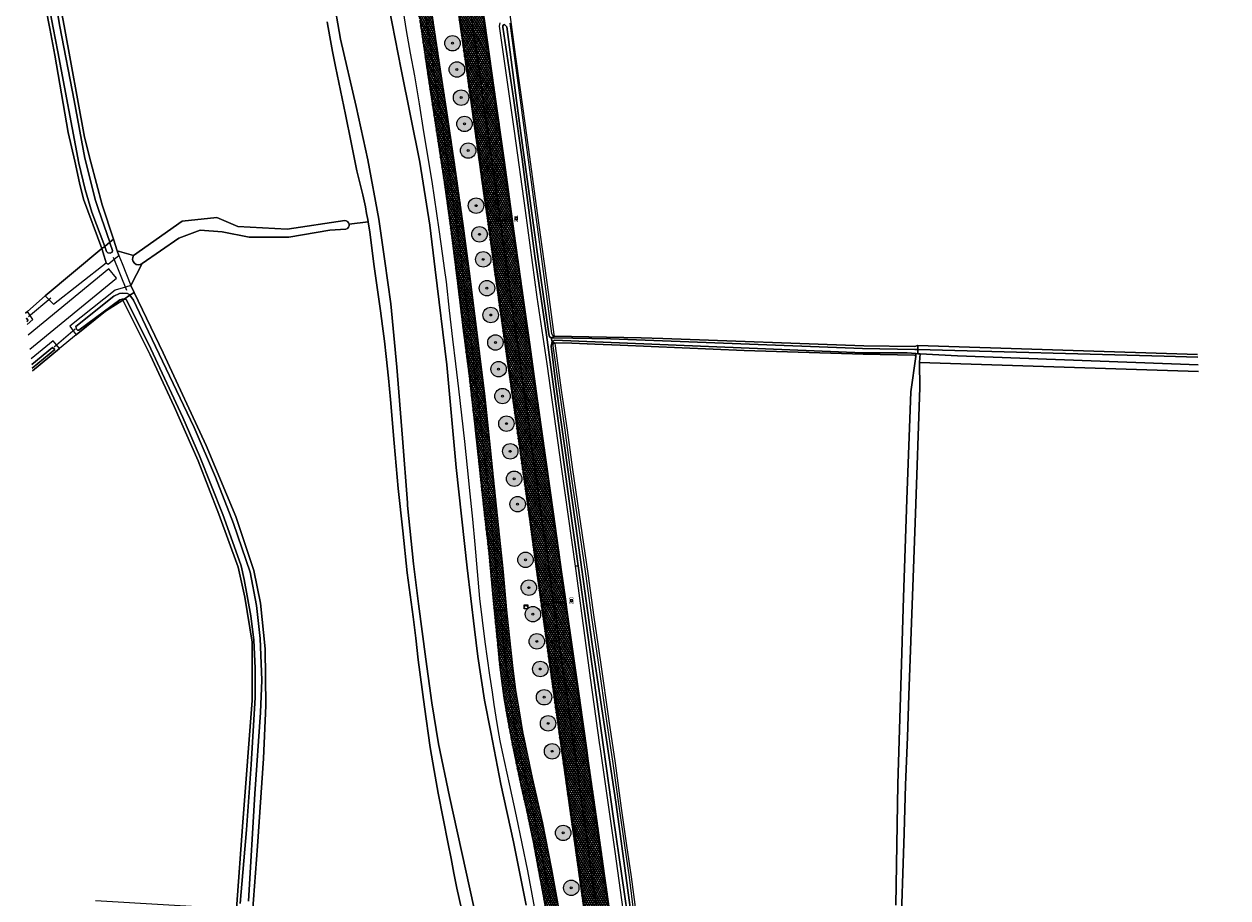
# Model space of a CAD drawing. Header units: metres. Extents: x 101608 to 104514, y 400798 to 405846.
# Tile 16 of 112: x 104140 to 104452, y 401882 to 402109. Entities that reach past the tile are written whole.
import ezdxf
from ezdxf.enums import TextEntityAlignment as Align

# ---------------------------------------------------------------- set-up
doc = ezdxf.new("R2010")
doc.units = ezdxf.units.M
for name, color, linetype, lineweight in [('B-WE-GR-BOOM-A', 63, 'Continuous', 25), ('B-WE-GR-BOOM-S', 90, 'Continuous', 25), ('B-WE-GR-BOUWLAND-GV', 80, 'Continuous', 13), ('B-WE-GR-GRAS-GV', 60, 'Continuous', 13), ('B-WE-IE-MEUBILAIR_WEGMEUBILAIR_PAAL-S', 7, 'Continuous', 25), ('B-WE-IE-TERREINAFSCHEIDING_KUNSTMATIG_HEKWERK_RASTER-G', 30, 'IE-TERREINAFSCHEIDING-KUNSTMATIG', 18), ('B-WE-KL-TELPUNT_TELKAST-S', 100, 'Continuous', 25), ('B-WE-KW-KUNSTWERK_DUIKER-G', 170, 'Continuous', 18), ('B-WE-OG-TOPOGRAFIE-T18', 7, 'Continuous', 18), ('B-WE-OG-WATER_GREPPEL-GV', 160, 'Continuous', 18), ('B-WE-OG-WATER_SLOOT-GV', 120, 'Continuous', 18), ('B-WE-VH-GESLOTENVERHARDING_ASFALT-A-500', 12, 'Continuous', 18), ('B-WE-VH-KANTVERHARDING-G', 60, 'Continuous', 18), ('B-WE-VH-VERHARDING_ASFALT-GV', 252, 'Continuous', 18), ('B-WE-VH-VERHARDING_GESLOTEN-GV', 252, 'Continuous', 18), ('B-WE-VW-MARKERING_PICTOGRAM-G', 7, 'Continuous', 18)]:
    doc.layers.add(name, color=color, linetype=linetype, lineweight=lineweight)
doc.layers.add('Label_Puntobject', color=255, linetype='Continuous')
doc.styles.add('NLCS-ISO', font='NLCS-ISO.ttf')
doc.styles.add('NLCS-ISO-ANNOTATIVE-T25', font='NLCS-ISO.ttf', dxfattribs={"height": 2.5})
doc.linetypes.add('IE-TERREINAFSCHEIDING-KUNSTMATIG', pattern='A,4,[82,NLCS.SHX,S=0.75,R=90,X=0,Y=0],4,-2', length=10)
pattern_1 = [(60, (0, 0), (-0.4330127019, 0.25), []), (120, (0, 0), (-0.4330127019, -0.25), [])]

# ---------------------------------------------------------------- blocks, each defined once
blk = doc.blocks.new('SKL-TELKAST-SO')
at = {"lineweight": 18}
for points in [[(-2, 2), (2, 2), (2, 1.68), (-2, 1.68)], [(-2, 1.52), (2, 1.52), (2, -2), (-2, -2)]]:
    blk.add_lwpolyline(points, close=True, dxfattribs=at)
at = {"lineweight": 18, "style": 'NLCS-ISO'}
blk.add_text('tel', height=1.8, dxfattribs=at).set_placement((0, 0), align=Align.MIDDLE_CENTER)
blk = doc.blocks.new('SIE-WEG_PAAL_HECTOMETERPAAL-SO')
at = {"color": 0, "linetype": 'ByBlock', "lineweight": -2}
blk.add_lwpolyline([(-1.44375, -0.94375), (1.44375, -0.94375), (1.44375, 0.94375), (-1.44375, 0.94375)], close=True, dxfattribs=at)
at = {"color": 0, "linetype": 'ByBlock', "lineweight": -2, "style": 'NLCS-ISO'}
blk.add_text('hm', height=1.5, dxfattribs=at).set_placement((0, 0), align=Align.MIDDLE_CENTER)
at = {"style": 'NLCS-ISO'}
blk.add_attdef('WAARDE', (2.13125, -1.69375), '', height=1.5, dxfattribs=at)
blk = doc.blocks.new('SGR-BOOM_01-SO')
at = {"layer": 'B-WE-GR-BOOM-A'}
h = blk.add_hatch(color=256, dxfattribs=at)
h.dxf.hatch_style = 1
edge = h.paths.add_edge_path()
edge.add_arc((0, 0), 2, 0, 360)
at = {"color": 0, "linetype": 'ByBlock', "lineweight": -2}
for radius in [2, 0.25]:
    blk.add_circle((0, 0), radius, dxfattribs=at)

msp = doc.modelspace()

# ---------------------------------------------------------------- hatches: boundary and pattern name
at = {"layer": 'B-WE-VH-GESLOTENVERHARDING_ASFALT-A-500'}
h = msp.add_hatch(dxfattribs=at)
h.set_pattern_fill('AVH-ASFALT-SOD', color=256, scale=0.5, pattern_type=2)
h.set_pattern_definition(pattern_1)
h.paths.add_polyline_path([(104239.792, 402155.645), (104239.537, 402155.615), (104238.02, 402155.435), (104236.495, 402155.255), (104236.311, 402155.233), (104236.661, 402151.939), (104237.506, 402145.007), (104238.633, 402135.992), (104240.273, 402124.342), (104242.449, 402109.892), (104244.676, 402095.098), (104246.7, 402081.62), (104248.814, 402067.905), (104250.423, 402056.158), (104250.639, 402056.188), (104252.129, 402056.396), (104253.547, 402056.594), (104253.786, 402056.627), (104253.394, 402059.63), (104251.501, 402073.033), (104249.732, 402084.815), (104248.226, 402094.908), (104246.414, 402106.935), (104244.795, 402117.498), (104243.485, 402126.371), (104242.115, 402136.301), (104241.023, 402144.779)])
h = msp.add_hatch(dxfattribs=at)
h.set_pattern_fill('AVH-ASFALT-SOD', color=256, scale=0.5, pattern_type=2)
h.set_pattern_definition(pattern_1)
h.paths.add_polyline_path([(104249.405, 402157.044), (104246.498, 402156.633), (104246.138, 402156.582), (104246.798, 402151.821), (104249.475, 402132.731), (104252.533, 402111.289), (104253.957, 402101.122), (104255.523, 402089.95), (104257.119, 402078.715), (104259.112, 402064.374), (104260.07, 402057.504), (104260.399, 402057.55), (104263.32, 402057.958), (104261.625, 402070.103), (104260.044, 402081.21), (104258.383, 402093.115), (104256.775, 402104.599), (104255.136, 402116.365), (104253.445, 402128.51), (104251.765, 402140.473), (104249.985, 402152.939)])
h = msp.add_hatch(dxfattribs=at)
h.set_pattern_fill('AVH-ASFALT-SOD', color=256, scale=0.5, pattern_type=2)
h.set_pattern_definition(pattern_1)
h.paths.add_polyline_path([(104259.294, 402109.767), (104258.226, 402117.227), (104258.2, 402117.405), (104257.835, 402120.019), (104256.478, 402129.731), (104255.837, 402134.326), (104253.611, 402150.403), (104252.627, 402157.499), (104252.352, 402157.46), (104249.405, 402157.044), (104249.985, 402152.939), (104251.765, 402140.473), (104253.445, 402128.51), (104255.136, 402116.365), (104256.775, 402104.599), (104258.383, 402093.115), (104260.044, 402081.21), (104261.625, 402070.103), (104263.32, 402057.958), (104266.266, 402058.369), (104266.485, 402058.4), (104264.484, 402073.03), (104261.857, 402091.865)])
h = msp.add_hatch(dxfattribs=at)
h.set_pattern_fill('AVH-ASFALT-SOD', color=256, scale=0.5, pattern_type=2)
h.set_pattern_definition(pattern_1)
h.paths.add_polyline_path([(104266.485, 402058.4), (104266.266, 402058.369), (104263.32, 402057.958), (104263.433, 402057.148), (104265.121, 402045.21), (104266.842, 402032.727), (104268.617, 402020.084), (104270.275, 402008.208), (104271.921, 401996.322), (104273.603, 401984.328), (104275.273, 401972.624), (104276.944, 401960.631), (104277.193, 401958.839), (104280.147, 401959.249), (104280.359, 401959.279), (104279.129, 401968.164), (104278.954, 401969.424), (104277.176, 401981.91), (104275.22, 401995.957), (104272.997, 402011.847), (104271.045, 402025.891), (104269.123, 402039.761), (104266.918, 402055.235)])
h = msp.add_hatch(dxfattribs=at)
h.set_pattern_fill('AVH-ASFALT-SOD', color=256, scale=0.5, pattern_type=2)
h.set_pattern_definition(pattern_1)
h.paths.add_polyline_path([(104253.786, 402056.627), (104253.547, 402056.594), (104252.129, 402056.396), (104250.639, 402056.188), (104250.423, 402056.158), (104252, 402043.805), (104253.666, 402030.201), (104255.238, 402017.658), (104256.674, 402005.322), (104257.867, 401994.153), (104258.952, 401983.773), (104260.249, 401972.677), (104261.335, 401961.266), (104261.757, 401956.859), (104261.904, 401956.871), (104263.436, 401957.002), (104264.93, 401957.13), (104265.02, 401957.138), (104264.129, 401966.923), (104263.916, 401969.495), (104262.299, 401984.841), (104260.801, 401999.142), (104259.301, 402013.128), (104257.373, 402029.059), (104255.322, 402044.86)])
h = msp.add_hatch(dxfattribs=at)
h.set_pattern_fill('AVH-ASFALT-SOD', color=256, scale=0.5, pattern_type=2)
h.set_pattern_definition(pattern_1)
h.paths.add_polyline_path([(104263.32, 402057.958), (104260.399, 402057.55), (104260.07, 402057.504), (104261.848, 402044.767), (104263.642, 402031.971), (104265.804, 402016.808), (104267.751, 402002.846), (104270.881, 401980.493), (104272.651, 401967.635), (104273.903, 401958.534), (104273.924, 401958.385), (104274.281, 401958.434), (104277.193, 401958.839), (104276.944, 401960.631), (104275.273, 401972.624), (104273.603, 401984.328), (104271.921, 401996.322), (104270.275, 402008.208), (104268.617, 402020.084), (104266.842, 402032.727), (104265.121, 402045.21), (104263.433, 402057.148)])
h = msp.add_hatch(dxfattribs=at)
h.set_pattern_fill('AVH-ASFALT-SOD', color=256, scale=0.5, pattern_type=2)
h.set_pattern_definition(pattern_1)
h.paths.add_polyline_path([(104277.193, 401958.839), (104274.281, 401958.434), (104273.924, 401958.385), (104274.34, 401955.36), (104277.694, 401931.049), (104279.907, 401915.617), (104283.273, 401891.712), (104286.551, 401868.111), (104287.767, 401859.481), (104288.127, 401859.532), (104291.059, 401859.941), (104290.296, 401865.396), (104288.622, 401877.339), (104286.57, 401891.997), (104283.642, 401912.995), (104281.958, 401924.92), (104280.277, 401936.805), (104278.601, 401948.71)])
h = msp.add_hatch(dxfattribs=at)
h.set_pattern_fill('AVH-ASFALT-SOD', color=256, scale=0.5, pattern_type=2)
h.set_pattern_definition(pattern_1)
h.paths.add_polyline_path([(104280.359, 401959.279), (104280.147, 401959.249), (104277.193, 401958.839), (104278.601, 401948.71), (104280.277, 401936.805), (104281.958, 401924.92), (104283.642, 401912.995), (104286.57, 401891.997), (104288.622, 401877.339), (104290.296, 401865.396), (104291.059, 401859.941), (104294.015, 401860.355), (104294.359, 401860.403), (104293.763, 401864.711), (104292.311, 401874.841), (104290.612, 401886.937), (104288.729, 401900.497), (104286.115, 401918.577), (104285.818, 401920.714), (104284.027, 401933.566), (104281.84, 401948.748), (104280.739, 401956.536)])
h = msp.add_hatch(dxfattribs=at)
h.set_pattern_fill('AVH-ASFALT-SOD', color=256, scale=0.5, pattern_type=2)
h.set_pattern_definition(pattern_1)
h.paths.add_polyline_path([(104265.02, 401957.138), (104264.93, 401957.13), (104263.436, 401957.002), (104261.904, 401956.871), (104261.757, 401956.859), (104262.406, 401950.089), (104263.125, 401942.91), (104263.762, 401938.046), (104264.276, 401934.196), (104265.099, 401929.254), (104266.394, 401922.364), (104268.653, 401911.598), (104270.01, 401905.579), (104271.978, 401896.448), (104274.366, 401883.384), (104277.113, 401868.375), (104278.332, 401861.674), (104278.589, 401860.04), (104278.81, 401858.328), (104278.93, 401858.344), (104280.396, 401858.538), (104281.979, 401858.747), (104282.14, 401858.768), (104280.052, 401871.347), (104276.645, 401889.947), (104274.313, 401901.875), (104271.66, 401913.669), (104270.244, 401920.626), (104269.206, 401925.572), (104268.287, 401930.909), (104267.398, 401936.386), (104266.57, 401942.696), (104265.785, 401949.849), (104265.029, 401957.038)])

# ---------------------------------------------------------------- linework, layer by layer
at = {"layer": 'B-WE-GR-BOUWLAND-GV', "flags": 128}
for points in [[(104223.336, 402055.791), (104219.173, 402055.545), (104208.514, 402053.658), (104198.3, 402053.658), (104191.305, 402055.101), (104185.572, 402055.495), (104180.028, 402053.422), (104170.543, 402046.885), (104167.631, 402041.19), (104168.505, 402039.358), (104175.977, 402023.702), (104187.155, 401999.689), (104194.793, 401981.248), (104199.489, 401967.333), (104201.23, 401958.854), (104202.389, 401947.002), (104202.587, 401932.34), (104201.945, 401918.581), (104200.427, 401895.858), (104195.79, 401833.628)], [(104251.318, 401888.815), (104250.565, 401892.648), (104249.848, 401896.488), (104248.523, 401903.007), (104247.26, 401909.538), (104246.172, 401915.451), (104245.136, 401921.374), (104243.717, 401931.941), (104242.062, 401944.158), (104241.424, 401949.735), (104240.747, 401955.308), (104240.014, 401961.003), (104239.24, 401966.692), (104238.046, 401977.605), (104236.893, 401988.55), (104235.824, 402000.307), (104234.87, 402011.614), (104234.361, 402017.181), (104233.776, 402022.74), (104233.312, 402026.697), (104232.809, 402030.65), (104232.268, 402034.597), (104231.416, 402040.66), (104230.606, 402046.729), (104230.167, 402050.241), (104229.574, 402054.99), (104229.118, 402057.669), (104224.156, 402057.037)], [(104253.289, 401879.571), (104252.107, 401884.989), (104251.318, 401888.815)]]:
    msp.add_lwpolyline(points, dxfattribs=at)
at = {"layer": 'B-WE-GR-BOUWLAND-GV'}
msp.add_lwpolyline([(104224.156, 402057.037, -0.3785815), (104223.336, 402055.791)], format="xyb", dxfattribs=at)
at = {"layer": 'B-WE-GR-GRAS-GV', "flags": 128}
for points in [[(104140.354, 402034.034), (104140.833, 402034.426), (104145.378, 402038.507), (104160.139, 402050.712), (104155.386, 402063.534), (104154.275, 402067.811), (104153.103, 402073.366), (104151.352, 402080.833), (104147.934, 402100.899), (104146.596, 402107.793), (104141.721, 402132.911)], [(104146.049, 402131.303), (104150.301, 402108.458), (104155.602, 402079.647), (104157.259, 402073.159), (104160.159, 402062.065), (104163.109, 402053.168), (104164.099, 402050.181), (104168.326, 402048.916), (104180.907, 402057.809), (104189.877, 402058.744), (104195.318, 402056.476), (104208.147, 402055.738), (104223.018, 402058.001)], [(104224.156, 402057.037), (104229.118, 402057.669), (104229.012, 402058.291), (104228.711, 402059.839), (104228.374, 402061.578), (104227.694, 402064.699), (104226.945, 402067.804), (104226.128, 402070.892), (104224.706, 402078.197), (104223.247, 402085.494), (104221.971, 402091.722), (104220.668, 402097.945), (104219.9, 402101.777), (104219.177, 402105.617), (104218.5, 402109.466)], [(104265.942, 402110.149), (104267.18, 402101.003), (104268.444, 402091.863), (104269.666, 402083.201), (104270.911, 402074.545), (104272.295, 402064.312), (104274.117, 402051.189), (104275.827, 402038.828), (104277.229, 402028.435), (104277.257, 402028.05), (104299.808, 402027.576), (104305.429, 402027.45), (104357.491, 402025.549), (104370.759, 402025.373), (104371.462, 402025.62), (104371.538, 402025.618), (104443.993, 402023.241)], [(104168.326, 402048.916), (104164.099, 402050.181), (104164.499, 402048.974), (104165.365, 402046.823), (104167.631, 402041.19)], [(104167.631, 402041.19), (104170.543, 402046.885)], [(104158.494, 401881.802), (104195.026, 401879.615), (104196.606, 401902.03), (104199.089, 401933.589), (104199.027, 401948.737), (104197.158, 401960.38), (104195.427, 401968.117), (104190.448, 401981.886), (104185.097, 401995.736), (104178.859, 402009.831), (104172.601, 402023.212), (104165.5, 402037.395), (104161.034, 402034.478), (104153.457, 402028.372), (104149.151, 402024.839)], [(104149.151, 402024.839), (104142.14, 402019.05)], [(104365.807, 401880.508), (104366.367, 401911.883), (104367.119, 401937.394), (104367.834, 401960.288), (104368.653, 401985.698), (104369.721, 402013.601), (104371.031, 402022.719), (104370.617, 402023.113), (104357.348, 402023.377), (104326.551, 402024.353), (104294.414, 402025.705), (104287.861, 402025.978), (104281.837, 402026.218), (104277.782, 402026.331), (104277.467, 402026.258), (104277.553, 402025.529), (104279.132, 402014.035), (104280.639, 402003.695), (104282.053, 401993.429), (104284.096, 401979.423), (104286.015, 401966.485), (104287.538, 401955.187), (104289.258, 401943.555), (104291.418, 401928.342), (104293.079, 401917.336), (104294.691, 401905.705), (104296.056, 401896.053), (104297.278, 401887.875), (104298.445, 401878.732)], [(104444.195, 402018.86), (104371.984, 402021.2), (104372.074, 402014.756), (104370.883, 401982.029), (104370.193, 401963.077), (104369.163, 401934.953), (104368.844, 401924.051), (104368.306, 401911.697), (104367.943, 401899.204), (104367.035, 401870.49), (104366.341, 401843.122), (104366.203, 401831.637), (104366.199, 401831.442), (104366.248, 401831.254), (104366.346, 401831.086), (104366.489, 401830.948), (104366.665, 401830.855), (104366.86, 401830.815), (104370.008, 401830.594), (104376.119, 401830.251), (104437.819, 401828.936), (104451.858, 401828.192)]]:
    msp.add_lwpolyline(points, dxfattribs=at)
at = {"layer": 'B-WE-GR-GRAS-GV'}
for points in [[(104223.018, 402058.001, -0.3796362), (104224.156, 402057.037)], [(104170.543, 402046.885, -0.8738175), (104168.326, 402048.916)]]:
    msp.add_lwpolyline(points, format="xyb", dxfattribs=at)
at = {"layer": 'B-WE-IE-TERREINAFSCHEIDING_KUNSTMATIG_HEKWERK_RASTER-G', "flags": 128}
msp.add_lwpolyline([(104265.065, 402118.139), (104264.824, 402118.145), (104265.942, 402110.149), (104267.18, 402101.003), (104268.444, 402091.863), (104269.666, 402083.201), (104270.911, 402074.545), (104272.295, 402064.312), (104274.117, 402051.189), (104275.827, 402038.828), (104277.229, 402028.435)], dxfattribs=at)
at = {"layer": 'B-WE-KW-KUNSTWERK_DUIKER-G', "flags": 128}
for points in [[(104166.561, 402039.873), (104163.119, 402048.383)], [(104146.886, 402037.912), (104141.089, 402033.052)], [(104147.742, 402025.303), (104153.216, 402029.89)]]:
    msp.add_lwpolyline(points, dxfattribs=at)
at = {"layer": 'B-WE-OG-WATER_GREPPEL-GV', "flags": 128}
for points in [[(104223.018, 402058.001), (104208.147, 402055.738), (104195.318, 402056.476), (104189.877, 402058.744), (104180.907, 402057.809), (104168.326, 402048.916)], [(104170.543, 402046.885), (104180.028, 402053.422), (104185.572, 402055.495), (104191.305, 402055.101), (104198.3, 402053.658), (104208.514, 402053.658), (104219.173, 402055.545), (104223.336, 402055.791)], [(104367.035, 401870.49), (104367.943, 401899.204), (104368.306, 401911.697), (104368.844, 401924.051), (104369.163, 401934.953), (104370.193, 401963.077), (104370.883, 401982.029), (104372.074, 402014.756), (104371.984, 402021.2), (104372.02, 402022.372), (104372.109, 402023.416), (104371.606, 402023.442), (104371.554, 402023.445), (104371.024, 402023.497), (104371.031, 402022.719), (104369.721, 402013.601), (104368.653, 401985.698), (104367.834, 401960.288), (104367.119, 401937.394), (104366.367, 401911.883), (104365.807, 401880.508)]]:
    msp.add_lwpolyline(points, dxfattribs=at)
at = {"layer": 'B-WE-OG-WATER_GREPPEL-GV'}
for points in [[(104224.156, 402057.037, 0.3796362), (104223.018, 402058.001)], [(104223.336, 402055.791, 0.3785815), (104224.156, 402057.037)], [(104168.326, 402048.916, 0.8738175), (104170.543, 402046.885)]]:
    msp.add_lwpolyline(points, format="xyb", dxfattribs=at)
at = {"layer": 'B-WE-OG-WATER_GREPPEL-GV', "flags": 128}
msp.add_lwpolyline([(104161.198, 402047.078), (104160.699, 402048.789), (104160.139, 402050.712), (104145.378, 402038.507), (104146.401, 402037.506), (104147.579, 402036.353)], close=True, dxfattribs=at)
at = {"layer": 'B-WE-OG-WATER_SLOOT-GV', "flags": 128}
for points in [[(104141.721, 402132.911), (104146.596, 402107.793), (104147.934, 402100.899), (104151.352, 402080.833), (104153.103, 402073.366), (104154.275, 402067.811), (104155.386, 402063.534), (104160.139, 402050.712), (104160.832, 402051.285), (104157.52, 402060.188), (104155.751, 402066.02), (104154.117, 402072.869), (104148.681, 402101.705), (104147.487, 402107.966), (104139.95, 402147.469)], [(104139.95, 402147.469), (104147.487, 402107.966), (104148.681, 402101.705), (104154.117, 402072.869), (104155.751, 402066.02), (104157.52, 402060.188), (104160.832, 402051.285), (104162.149, 402052.374), (104159.199, 402060.89), (104158.448, 402063.156), (104155.713, 402074.189), (104152.965, 402089.078), (104149.253, 402108.265), (104145.565, 402129.455)], [(104145.565, 402129.455), (104149.253, 402108.265), (104152.965, 402089.078), (104155.713, 402074.189), (104158.448, 402063.156), (104159.199, 402060.89), (104162.149, 402052.374), (104163.109, 402053.168), (104160.159, 402062.065), (104157.259, 402073.159), (104155.602, 402079.647), (104150.301, 402108.458), (104146.049, 402131.303)], [(104259.443, 401866.684), (104255.408, 401884.758), (104250.174, 401908.715), (104247.298, 401922.355), (104245.632, 401933.01), (104244.079, 401944.34), (104242.176, 401958.625), (104240.817, 401968.998), (104239.262, 401984.177), (104239.284, 401984.81), (104238.013, 402001.61), (104236.525, 402020.002), (104234.968, 402036.404), (104233.451, 402047.461), (104231.882, 402058.339), (104228.977, 402073.746), (104226.017, 402087.57), (104221.974, 402105.008), (104219.914, 402116.526)], [(104219.914, 402116.526), (104221.974, 402105.008), (104226.017, 402087.57), (104228.977, 402073.746), (104231.882, 402058.339), (104233.451, 402047.461), (104234.968, 402036.404), (104236.525, 402020.002), (104238.013, 402001.61), (104239.284, 401984.81), (104239.262, 401984.177), (104240.817, 401968.998), (104242.176, 401958.625), (104244.079, 401944.34), (104245.632, 401933.01), (104247.298, 401922.355), (104250.174, 401908.715), (104255.408, 401884.758), (104259.443, 401866.684)], [(104234.529, 402113.054), (104237.642, 402097.135), (104242.488, 402073.128), (104245.096, 402056.777), (104246.433, 402045.277), (104249.492, 402020.612), (104251.881, 401993.967), (104254.719, 401968.006), (104256.66, 401952.087), (104257.54, 401945.028), (104259.275, 401933.71), (104260.903, 401925.408), (104263.505, 401911.899), (104266.757, 401896.938), (104270.049, 401880.515)], [(104270.049, 401880.515), (104266.757, 401896.938), (104263.505, 401911.899), (104260.903, 401925.408), (104259.275, 401933.71), (104257.54, 401945.028), (104256.66, 401952.087), (104254.719, 401968.006), (104251.881, 401993.967), (104249.492, 402020.612), (104246.433, 402045.277), (104245.096, 402056.777), (104242.488, 402073.128), (104237.642, 402097.135), (104234.529, 402113.054)], [(104273.147, 401875.043), (104270.475, 401889.447), (104267.506, 401903.63), (104265.731, 401911.962), (104263.935, 401920.289), (104263.338, 401923.167), (104262.791, 401926.054), (104262.238, 401929.293), (104261.747, 401932.541), (104261.319, 401935.799), (104260.637, 401940.123), (104259.997, 401944.454), (104259.399, 401948.791), (104258.685, 401954.425), (104258.041, 401960.067), (104257.453, 401967.06), (104256.821, 401974.049), (104256.19, 401980.59), (104255.521, 401987.128), (104254.869, 401993.948), (104254.166, 402000.763), (104253.41, 402007.58), (104252.603, 402014.391), (104251.787, 402020.826), (104251.01, 402027.266), (104250.167, 402034.67), (104249.377, 402042.081), (104248.886, 402045.632), (104248.439, 402048.861), (104247.479, 402055.639), (104245.66, 402068.079), (104243.534, 402080.963), (104242.365, 402088.25), (104241.218, 402095.541), (104240.111, 402101.379), (104239.071, 402107.23), (104238.249, 402112.16)], [(104218.5, 402109.466), (104219.177, 402105.617), (104219.9, 402101.777), (104220.668, 402097.945), (104221.971, 402091.722), (104223.247, 402085.494), (104224.706, 402078.197), (104226.128, 402070.892), (104226.945, 402067.804), (104227.694, 402064.699), (104228.374, 402061.578), (104228.711, 402059.839), (104229.012, 402058.291), (104229.118, 402057.669), (104229.574, 402054.99), (104230.167, 402050.241), (104230.606, 402046.729), (104231.416, 402040.66), (104232.268, 402034.597), (104232.809, 402030.65), (104233.312, 402026.697), (104233.776, 402022.74), (104234.361, 402017.181), (104234.87, 402011.614), (104235.824, 402000.307), (104236.893, 401988.55), (104238.046, 401977.605), (104239.24, 401966.692), (104240.014, 401961.003), (104240.747, 401955.308), (104241.424, 401949.735), (104242.062, 401944.158), (104243.717, 401931.941), (104245.136, 401921.374), (104246.172, 401915.451), (104247.26, 401909.538), (104248.523, 401903.007), (104249.848, 401896.488), (104250.565, 401892.648), (104251.318, 401888.815), (104252.107, 401884.989), (104253.289, 401879.571)], [(104263.206, 402109.282), (104263.038, 402108.341), (104266.947, 402081.159), (104269.82, 402060.627), (104272.773, 402038.177), (104275.425, 402020.853), (104279.096, 401994.164), (104282.694, 401968.455), (104283.521, 401968.523), (104282.083, 401978.932), (104276.156, 402021.904), (104275.341, 402028.41), (104272.273, 402048.729), (104268.982, 402073.874), (104266.859, 402089.138), (104263.978, 402108.141), (104263.999, 402108.538), (104264.43, 402108.768), (104264.998, 402108.164), (104268.398, 402082.551), (104273.191, 402047.387), (104275.918, 402028.632), (104276.12, 402027.877), (104276.481, 402027.605), (104277.257, 402028.05), (104276.968, 402028.156), (104276.68, 402028.685), (104271.77, 402065.35), (104265.91, 402109.146)], [(104297.783, 401874.258), (104293.355, 401906.623), (104287.17, 401948.197), (104282.895, 401978.78), (104277.823, 402014.881), (104276.479, 402025.458), (104276.732, 402026.65), (104276.481, 402027.605), (104276.12, 402027.877), (104275.918, 402028.632), (104273.191, 402047.387), (104268.398, 402082.551), (104264.998, 402108.164), (104264.43, 402108.768), (104263.999, 402108.538), (104263.978, 402108.141), (104266.859, 402089.138), (104268.982, 402073.874), (104272.273, 402048.729), (104275.341, 402028.41), (104276.156, 402021.904), (104282.083, 401978.932), (104283.521, 401968.523), (104287.545, 401939.386), (104292.66, 401903.025), (104296.974, 401873.301)], [(104195.915, 401880.941), (104197.571, 401900.062), (104198.791, 401916.968), (104199.783, 401934.411), (104199.803, 401941.996), (104199.459, 401949.258), (104198.687, 401955.532), (104196.988, 401964.985), (104196.156, 401968.459), (104194.802, 401972.369), (104191.409, 401981.848), (104185.41, 401997.011), (104181.103, 402006.969), (104172.187, 402026.002), (104166.366, 402037.5), (104165.873, 402037.639), (104165.5, 402037.395), (104172.601, 402023.212), (104178.859, 402009.831), (104185.097, 401995.736), (104190.448, 401981.886), (104195.427, 401968.117), (104197.158, 401960.38), (104199.027, 401948.737), (104199.089, 401933.589), (104196.606, 401902.03), (104195.026, 401879.615)], [(104198.066, 401881.584), (104199.753, 401909.371), (104201.21, 401930.527), (104201.514, 401938.902), (104201.147, 401949.698), (104200.173, 401958.228), (104198.51, 401966.822), (104194.239, 401979.505), (104189.535, 401991.495), (104184.035, 402004.357), (104172.221, 402029.119), (104168.265, 402037.358), (104167.386, 402038.627), (104165.873, 402037.639), (104166.366, 402037.5), (104172.187, 402026.002), (104181.103, 402006.969), (104185.41, 401997.011), (104191.409, 401981.848), (104194.802, 401972.369), (104196.156, 401968.459), (104196.988, 401964.985), (104198.687, 401955.532), (104199.459, 401949.258), (104199.803, 401941.996), (104199.783, 401934.411), (104198.791, 401916.968), (104197.571, 401900.062), (104195.915, 401880.941)], [(104195.79, 401833.628), (104200.427, 401895.858), (104201.945, 401918.581), (104202.587, 401932.34), (104202.389, 401947.002), (104201.23, 401958.854), (104199.489, 401967.333), (104194.793, 401981.248), (104187.155, 401999.689), (104175.977, 402023.702), (104168.505, 402039.358), (104167.386, 402038.627), (104168.265, 402037.358), (104172.221, 402029.119), (104184.035, 402004.357), (104189.535, 401991.495), (104194.239, 401979.505), (104198.51, 401966.822), (104200.173, 401958.228), (104201.147, 401949.698), (104201.514, 401938.902), (104201.21, 401930.527), (104199.753, 401909.371), (104198.066, 401881.584)], [(104140.52, 402032.644), (104140.589, 402032.661), (104140.901, 402032.196), (104140.835, 402031.895), (104140.628, 402031.736)], [(104140.628, 402031.736), (104140.835, 402031.895), (104140.901, 402032.196), (104140.589, 402032.661), (104140.52, 402032.644)], [(104142.14, 402019.05), (104149.151, 402024.839), (104148.345, 402025.808), (104147.475, 402026.804), (104141.773, 402022.131)], [(104142.063, 402019.693), (104147.949, 402024.557), (104147.343, 402025.063), (104141.95, 402020.646)], [(104297.949, 401878.668), (104296.782, 401887.806), (104295.561, 401895.981), (104294.196, 401905.636), (104292.584, 401917.264), (104290.923, 401928.269), (104288.763, 401943.483), (104287.043, 401955.117), (104285.52, 401966.415), (104283.602, 401979.351), (104281.558, 401993.359), (104280.144, 402003.625), (104278.637, 402013.966), (104277.052, 402025.502), (104277.065, 402025.954), (104277.249, 402026.207), (104277.467, 402026.258), (104276.732, 402026.65), (104276.479, 402025.458), (104277.823, 402014.881), (104282.895, 401978.78), (104287.17, 401948.197), (104293.355, 401906.623), (104297.783, 401874.258)], [(104443.993, 402023.241), (104371.538, 402025.618)], [(104444.023, 402022.586), (104435.3, 402022.851), (104371.545, 402024.587)]]:
    msp.add_lwpolyline(points, dxfattribs=at)
for points in [[(104161.738, 402046.72), (104163.282, 402047.98), (104164.499, 402048.974), (104164.099, 402050.181), (104163.109, 402053.168), (104162.149, 402052.374), (104162.192, 402052.25), (104162.838, 402050.242), (104162.786, 402049.783), (104162.27, 402049.54), (104161.678, 402049.653), (104161.309, 402050.002), (104160.832, 402051.285), (104160.139, 402050.712), (104160.699, 402048.789), (104161.198, 402047.078)], [(104162.149, 402052.374), (104160.832, 402051.285), (104161.309, 402050.002), (104161.678, 402049.653), (104162.27, 402049.54), (104162.786, 402049.783), (104162.838, 402050.242), (104162.192, 402052.25)], [(104167.631, 402041.19), (104166.197, 402040.772), (104163.533, 402039.995), (104151.768, 402030.647), (104152.67, 402029.433), (104153.457, 402028.372), (104161.034, 402034.478), (104165.5, 402037.395), (104165.873, 402037.639), (104165.839, 402037.648), (104165.349, 402037.634), (104164.733, 402037.453), (104154.174, 402029.601), (104153.782, 402029.59), (104153.547, 402029.812), (104153.406, 402030.167), (104153.395, 402030.526), (104163.17, 402038.388), (104164.687, 402039.053), (104165.565, 402039.209), (104166.777, 402039.113), (104167.311, 402038.736), (104167.386, 402038.627), (104168.505, 402039.358)], [(104164.733, 402037.453), (104165.349, 402037.634), (104165.839, 402037.648), (104165.873, 402037.639), (104167.386, 402038.627), (104167.311, 402038.736), (104166.777, 402039.113), (104165.565, 402039.209), (104164.687, 402039.053), (104163.17, 402038.388), (104153.395, 402030.526), (104153.406, 402030.167), (104153.547, 402029.812), (104153.782, 402029.59), (104154.174, 402029.601)], [(104371.545, 402024.587), (104371.538, 402025.618), (104371.462, 402025.62), (104370.759, 402025.373), (104357.491, 402025.549), (104305.429, 402027.45), (104299.808, 402027.576), (104277.257, 402028.05), (104276.481, 402027.605), (104277.311, 402027.591), (104291.925, 402027.347), (104357.146, 402024.793), (104370.7, 402024.61)], [(104371.554, 402023.445), (104371.545, 402024.587), (104370.7, 402024.61), (104357.146, 402024.793), (104291.925, 402027.347), (104277.311, 402027.591), (104276.481, 402027.605), (104276.732, 402026.65), (104277.382, 402026.981), (104357.224, 402023.703), (104368.742, 402023.724), (104371.024, 402023.497)], [(104276.732, 402026.65), (104277.467, 402026.258), (104277.782, 402026.331), (104281.837, 402026.218), (104287.861, 402025.978), (104294.414, 402025.705), (104326.551, 402024.353), (104357.348, 402023.377), (104370.617, 402023.113), (104371.031, 402022.719), (104371.024, 402023.497), (104368.742, 402023.724), (104357.224, 402023.703), (104277.382, 402026.981)], [(104283.521, 401968.523), (104282.694, 401968.455), (104282.872, 401967.185), (104286.584, 401939.467), (104289.065, 401922.105), (104289.208, 401921.097), (104292.986, 401894.453), (104296.895, 401866.26), (104300.053, 401842.743), (104300.846, 401839.45), (104302.016, 401836.703), (104302.306, 401836.195), (104305.804, 401831.795), (104305.658, 401832.954), (104304.068, 401834.539), (104302.406, 401837.271), (104301.429, 401841.05), (104301.435, 401841.202), (104300.996, 401842.861), (104296.974, 401873.301), (104292.66, 401903.025), (104287.545, 401939.386)]]:
    msp.add_lwpolyline(points, close=True, dxfattribs=at)
at = {"layer": 'B-WE-OG-WATER_SLOOT-GV'}
for points in [[(104140.711, 402031.038), (104142.258, 402032.318), (104141.519, 402033.412), (104140.833, 402034.426), (104140.354, 402034.034)], [(104141.95, 402020.646), (104147.343, 402025.063), (104147.949, 402024.557), (104142.063, 402019.693)], [(104371.538, 402025.618), (104371.545, 402024.587), (104435.3, 402022.851), (104444.023, 402022.586)], [(104371.545, 402024.587), (104371.554, 402023.445), (104371.606, 402023.442), (104372.109, 402023.416), (104381.767, 402022.913), (104444.115, 402020.583)], [(104444.115, 402020.583), (104381.767, 402022.913), (104372.109, 402023.416), (104372.02, 402022.372), (104371.984, 402021.2), (104444.195, 402018.86)]]:
    msp.add_lwpolyline(points, dxfattribs=at)
at = {"layer": 'B-WE-VH-KANTVERHARDING-G', "flags": 128}
for points in [[(104249.405, 402157.044), (104246.498, 402156.633), (104246.138, 402156.582), (104246.798, 402151.821), (104249.475, 402132.731), (104252.533, 402111.289), (104253.957, 402101.122), (104255.523, 402089.95), (104257.119, 402078.715), (104259.112, 402064.374), (104260.07, 402057.504), (104260.399, 402057.55), (104263.32, 402057.958), (104261.625, 402070.103), (104260.044, 402081.21), (104258.383, 402093.115), (104256.775, 402104.599), (104255.136, 402116.365), (104253.445, 402128.51), (104251.765, 402140.473), (104249.985, 402152.939)], [(104259.294, 402109.767), (104258.226, 402117.227), (104258.2, 402117.405), (104257.835, 402120.019), (104256.478, 402129.731), (104255.837, 402134.326), (104253.611, 402150.403), (104252.627, 402157.499), (104252.352, 402157.46), (104249.405, 402157.044), (104249.985, 402152.939), (104251.765, 402140.473), (104253.445, 402128.51), (104255.136, 402116.365), (104256.775, 402104.599), (104258.383, 402093.115), (104260.044, 402081.21), (104261.625, 402070.103), (104263.32, 402057.958), (104266.266, 402058.369), (104266.485, 402058.4), (104264.484, 402073.03), (104261.857, 402091.865)], [(104266.485, 402058.4), (104266.266, 402058.369), (104263.32, 402057.958), (104263.433, 402057.148), (104265.121, 402045.21), (104266.842, 402032.727), (104268.617, 402020.084), (104270.275, 402008.208), (104271.921, 401996.322), (104273.603, 401984.328), (104275.273, 401972.624), (104276.944, 401960.631), (104277.193, 401958.839), (104280.147, 401959.249), (104280.359, 401959.279), (104279.129, 401968.164), (104278.954, 401969.424), (104277.176, 401981.91), (104275.22, 401995.957), (104272.997, 402011.847), (104271.045, 402025.891), (104269.123, 402039.761), (104266.918, 402055.235)], [(104253.786, 402056.627), (104253.547, 402056.594), (104252.129, 402056.396), (104250.639, 402056.188), (104250.423, 402056.158), (104252, 402043.805), (104253.666, 402030.201), (104255.238, 402017.658), (104256.674, 402005.322), (104257.867, 401994.153), (104258.952, 401983.773), (104260.249, 401972.677), (104261.335, 401961.266), (104261.757, 401956.859), (104261.904, 401956.871), (104263.436, 401957.002), (104264.93, 401957.13), (104265.02, 401957.138), (104264.129, 401966.923), (104263.916, 401969.495), (104262.299, 401984.841), (104260.801, 401999.142), (104259.301, 402013.128), (104257.373, 402029.059), (104255.322, 402044.86)], [(104263.32, 402057.958), (104260.399, 402057.55), (104260.07, 402057.504), (104261.848, 402044.767), (104263.642, 402031.971), (104265.804, 402016.808), (104267.751, 402002.846), (104270.881, 401980.493), (104272.651, 401967.635), (104273.903, 401958.534), (104273.924, 401958.385), (104274.281, 401958.434), (104277.193, 401958.839), (104276.944, 401960.631), (104275.273, 401972.624), (104273.603, 401984.328), (104271.921, 401996.322), (104270.275, 402008.208), (104268.617, 402020.084), (104266.842, 402032.727), (104265.121, 402045.21), (104263.433, 402057.148)], [(104277.193, 401958.839), (104274.281, 401958.434), (104273.924, 401958.385), (104274.34, 401955.36), (104277.694, 401931.049), (104279.907, 401915.617), (104283.273, 401891.712), (104286.551, 401868.111), (104287.767, 401859.481), (104288.127, 401859.532), (104291.059, 401859.941), (104290.296, 401865.396), (104288.622, 401877.339), (104286.57, 401891.997), (104283.642, 401912.995), (104281.958, 401924.92), (104280.277, 401936.805), (104278.601, 401948.71)], [(104280.359, 401959.279), (104280.147, 401959.249), (104277.193, 401958.839), (104278.601, 401948.71), (104280.277, 401936.805), (104281.958, 401924.92), (104283.642, 401912.995), (104286.57, 401891.997), (104288.622, 401877.339), (104290.296, 401865.396), (104291.059, 401859.941), (104294.015, 401860.355), (104294.359, 401860.403), (104293.763, 401864.711), (104292.311, 401874.841), (104290.612, 401886.937), (104288.729, 401900.497), (104286.115, 401918.577), (104285.818, 401920.714), (104284.027, 401933.566), (104281.84, 401948.748), (104280.739, 401956.536)]]:
    msp.add_lwpolyline(points, close=True, dxfattribs=at)
for points in [[(104242.449, 402109.892), (104244.676, 402095.098), (104246.7, 402081.62), (104248.814, 402067.905), (104250.423, 402056.158), (104250.639, 402056.188), (104252.129, 402056.396), (104253.547, 402056.594), (104253.786, 402056.627), (104253.394, 402059.63), (104251.501, 402073.033), (104249.732, 402084.815), (104248.226, 402094.908), (104246.414, 402106.935), (104244.795, 402117.498)], [(104280.052, 401871.347), (104276.645, 401889.947), (104274.313, 401901.875), (104271.66, 401913.669), (104270.244, 401920.626), (104269.206, 401925.572), (104268.287, 401930.909), (104267.398, 401936.386), (104266.57, 401942.696), (104265.785, 401949.849), (104265.029, 401957.038), (104265.02, 401957.138), (104264.93, 401957.13), (104263.436, 401957.002), (104261.904, 401956.871), (104261.757, 401956.859), (104262.406, 401950.089), (104263.125, 401942.91), (104263.762, 401938.046), (104264.276, 401934.196), (104265.099, 401929.254), (104266.394, 401922.364), (104268.653, 401911.598), (104270.01, 401905.579), (104271.978, 401896.448), (104274.366, 401883.384), (104277.113, 401868.375)]]:
    msp.add_lwpolyline(points, dxfattribs=at)
at = {"layer": 'B-WE-VH-VERHARDING_ASFALT-GV', "flags": 128}
for points in [[(104249.405, 402157.044), (104246.498, 402156.633), (104246.138, 402156.582), (104246.798, 402151.821), (104249.475, 402132.731), (104252.533, 402111.289), (104253.957, 402101.122), (104255.523, 402089.95), (104257.119, 402078.715), (104259.112, 402064.374), (104260.07, 402057.504), (104260.399, 402057.55), (104263.32, 402057.958), (104261.625, 402070.103), (104260.044, 402081.21), (104258.383, 402093.115), (104256.775, 402104.599), (104255.136, 402116.365), (104253.445, 402128.51), (104251.765, 402140.473), (104249.985, 402152.939)], [(104259.294, 402109.767), (104258.226, 402117.227), (104258.2, 402117.405), (104257.835, 402120.019), (104256.478, 402129.731), (104255.837, 402134.326), (104253.611, 402150.403), (104252.627, 402157.499), (104252.352, 402157.46), (104249.405, 402157.044), (104249.985, 402152.939), (104251.765, 402140.473), (104253.445, 402128.51), (104255.136, 402116.365), (104256.775, 402104.599), (104258.383, 402093.115), (104260.044, 402081.21), (104261.625, 402070.103), (104263.32, 402057.958), (104266.266, 402058.369), (104266.485, 402058.4), (104264.484, 402073.03), (104261.857, 402091.865)], [(104266.485, 402058.4), (104266.266, 402058.369), (104263.32, 402057.958), (104263.433, 402057.148), (104265.121, 402045.21), (104266.842, 402032.727), (104268.617, 402020.084), (104270.275, 402008.208), (104271.921, 401996.322), (104273.603, 401984.328), (104275.273, 401972.624), (104276.944, 401960.631), (104277.193, 401958.839), (104280.147, 401959.249), (104280.359, 401959.279), (104279.129, 401968.164), (104278.954, 401969.424), (104277.176, 401981.91), (104275.22, 401995.957), (104272.997, 402011.847), (104271.045, 402025.891), (104269.123, 402039.761), (104266.918, 402055.235)], [(104253.786, 402056.627), (104253.547, 402056.594), (104252.129, 402056.396), (104250.639, 402056.188), (104250.423, 402056.158), (104252, 402043.805), (104253.666, 402030.201), (104255.238, 402017.658), (104256.674, 402005.322), (104257.867, 401994.153), (104258.952, 401983.773), (104260.249, 401972.677), (104261.335, 401961.266), (104261.757, 401956.859), (104261.904, 401956.871), (104263.436, 401957.002), (104264.93, 401957.13), (104265.02, 401957.138), (104264.129, 401966.923), (104263.916, 401969.495), (104262.299, 401984.841), (104260.801, 401999.142), (104259.301, 402013.128), (104257.373, 402029.059), (104255.322, 402044.86)], [(104263.32, 402057.958), (104260.399, 402057.55), (104260.07, 402057.504), (104261.848, 402044.767), (104263.642, 402031.971), (104265.804, 402016.808), (104267.751, 402002.846), (104270.881, 401980.493), (104272.651, 401967.635), (104273.903, 401958.534), (104273.924, 401958.385), (104274.281, 401958.434), (104277.193, 401958.839), (104276.944, 401960.631), (104275.273, 401972.624), (104273.603, 401984.328), (104271.921, 401996.322), (104270.275, 402008.208), (104268.617, 402020.084), (104266.842, 402032.727), (104265.121, 402045.21), (104263.433, 402057.148)], [(104277.193, 401958.839), (104274.281, 401958.434), (104273.924, 401958.385), (104274.34, 401955.36), (104277.694, 401931.049), (104279.907, 401915.617), (104283.273, 401891.712), (104286.551, 401868.111), (104287.767, 401859.481), (104288.127, 401859.532), (104291.059, 401859.941), (104290.296, 401865.396), (104288.622, 401877.339), (104286.57, 401891.997), (104283.642, 401912.995), (104281.958, 401924.92), (104280.277, 401936.805), (104278.601, 401948.71)], [(104280.359, 401959.279), (104280.147, 401959.249), (104277.193, 401958.839), (104278.601, 401948.71), (104280.277, 401936.805), (104281.958, 401924.92), (104283.642, 401912.995), (104286.57, 401891.997), (104288.622, 401877.339), (104290.296, 401865.396), (104291.059, 401859.941), (104294.015, 401860.355), (104294.359, 401860.403), (104293.763, 401864.711), (104292.311, 401874.841), (104290.612, 401886.937), (104288.729, 401900.497), (104286.115, 401918.577), (104285.818, 401920.714), (104284.027, 401933.566), (104281.84, 401948.748), (104280.739, 401956.536)]]:
    msp.add_lwpolyline(points, close=True, dxfattribs=at)
for points in [[(104242.449, 402109.892), (104244.676, 402095.098), (104246.7, 402081.62), (104248.814, 402067.905), (104250.423, 402056.158), (104250.639, 402056.188), (104252.129, 402056.396), (104253.547, 402056.594), (104253.786, 402056.627), (104253.394, 402059.63), (104251.501, 402073.033), (104249.732, 402084.815), (104248.226, 402094.908), (104246.414, 402106.935), (104244.795, 402117.498)], [(104280.052, 401871.347), (104276.645, 401889.947), (104274.313, 401901.875), (104271.66, 401913.669), (104270.244, 401920.626), (104269.206, 401925.572), (104268.287, 401930.909), (104267.398, 401936.386), (104266.57, 401942.696), (104265.785, 401949.849), (104265.029, 401957.038), (104265.02, 401957.138), (104264.93, 401957.13), (104263.436, 401957.002), (104261.904, 401956.871), (104261.757, 401956.859), (104262.406, 401950.089), (104263.125, 401942.91), (104263.762, 401938.046), (104264.276, 401934.196), (104265.099, 401929.254), (104266.394, 401922.364), (104268.653, 401911.598), (104270.01, 401905.579), (104271.978, 401896.448), (104274.366, 401883.384), (104277.113, 401868.375)]]:
    msp.add_lwpolyline(points, dxfattribs=at)
at = {"layer": 'B-WE-VH-VERHARDING_GESLOTEN-GV', "flags": 128}
msp.add_lwpolyline([(104141.475, 402024.629), (104163.913, 402043.072), (104161.913, 402045.49), (104141.04, 402028.282)], dxfattribs=at)
at = {"layer": 'B-WE-VW-MARKERING_PICTOGRAM-G', "flags": 128}
for points in [[(104260.399, 402057.55), (104259.667, 402062.862), (104258.636, 402070.019), (104257.664, 402077.155), (104256.743, 402083.556), (104255.719, 402090.921), (104254.751, 402097.926), (104253.75, 402105.021), (104252.766, 402112.055), (104251.887, 402118.295), (104250.887, 402125.413), (104249.967, 402132.118), (104249.054, 402138.444), (104247.999, 402146.026), (104246.866, 402154.054), (104246.498, 402156.633)], [(104266.266, 402058.369), (104264.869, 402068.503), (104263.579, 402077.666), (104262.257, 402086.999), (104261.125, 402095.023), (104259.833, 402104.39), (104258.647, 402112.769), (104257.572, 402120.515), (104256.369, 402129.149), (104255.077, 402138.27), (104253.876, 402146.814), (104252.93, 402153.452), (104252.352, 402157.46)], [(104252.129, 402056.396), (104251.328, 402062.362), (104249.182, 402076.883), (104247.01, 402091.601), (104244.719, 402106.47), (104242.5, 402121.16)], [(104255.136, 402116.365), (104256.775, 402104.599)], [(104276.064, 401875.008), (104273.873, 401886.991), (104272.09, 401896.503), (104269.534, 401908.52), (104266.58, 401922.399), (104265.285, 401929.317), (104264.537, 401933.714), (104264.051, 401937.021), (104263.404, 401942.059), (104262.599, 401949.643), (104261.904, 401956.871), (104261.805, 401957.901), (104260.377, 401972.794), (104258.696, 401988.253), (104257.117, 402003.064), (104255.815, 402014.374), (104254.301, 402027.029), (104252.784, 402039.426), (104251.039, 402053.35), (104250.639, 402056.188), (104248.97, 402068.029), (104246.67, 402083.424), (104244.756, 402096.188), (104242.779, 402109.151)], [(104245.601, 402111.103), (104247.058, 402101.156), (104248.41, 402091.69), (104250.195, 402079.984), (104251.854, 402068.991), (104253.544, 402056.613), (104253.547, 402056.594), (104255.091, 402044.759), (104256.468, 402034.631), (104258.233, 402020.248), (104259.778, 402006.712), (104261.506, 401990.746), (104263.329, 401973.776), (104264.116, 401965.621), (104264.93, 401957.13), (104265.25, 401953.788), (104266.418, 401942.769), (104267.281, 401936.346), (104268.151, 401930.907), (104269.099, 401925.56), (104270.109, 401920.605), (104271.516, 401913.685), (104274.064, 401902.343), (104275.274, 401896.466), (104276.258, 401891.081), (104278.503, 401878.948)], [(104256.775, 402104.599), (104258.383, 402093.115)], [(104258.383, 402093.115), (104260.044, 402081.21)], [(104260.044, 402081.21), (104261.625, 402070.103)], [(104261.625, 402070.103), (104263.32, 402057.958)], [(104280.147, 401959.249), (104279.182, 401966.189), (104277.224, 401980.167), (104274.966, 401996.224), (104273.17, 402009.039), (104271.429, 402021.539), (104270.048, 402031.481), (104268.799, 402040.595), (104267.634, 402048.741), (104266.359, 402057.697), (104266.266, 402058.369)], [(104263.443, 401956.928), (104263.436, 401957.002), (104263.054, 401961.026), (104262.477, 401967.033), (104261.265, 401978.818), (104259.647, 401993.797), (104259.014, 401999.819), (104258.3, 402005.87), (104257.632, 402011.686), (104256.586, 402020.669), (104255.902, 402026.519), (104255.181, 402032.484), (104254.431, 402038.422), (104253.704, 402044.359), (104252.963, 402050.299), (104252.129, 402056.396)], [(104274.281, 401958.434), (104271.327, 401979.477), (104270.052, 401988.364), (104268.334, 402000.691), (104267.377, 402007.647), (104266.389, 402014.776), (104264.962, 402025.028), (104264.083, 402031.338), (104263.341, 402036.579), (104262.275, 402044.142), (104261.37, 402050.62), (104260.578, 402056.25), (104260.399, 402057.55)], [(104263.32, 402057.958), (104263.433, 402057.148)], [(104263.433, 402057.148), (104265.121, 402045.21)], [(104265.121, 402045.21), (104266.842, 402032.727)], [(104266.842, 402032.727), (104268.617, 402020.084)], [(104268.617, 402020.084), (104270.275, 402008.208)], [(104270.275, 402008.208), (104271.921, 401996.322)], [(104271.921, 401996.322), (104273.603, 401984.328)], [(104273.603, 401984.328), (104275.273, 401972.624)], [(104275.273, 401972.624), (104276.944, 401960.631)], [(104276.944, 401960.631), (104277.193, 401958.839)], [(104277.193, 401958.839), (104278.601, 401948.71)], [(104294.015, 401860.355), (104292.384, 401871.911), (104290.426, 401886.035), (104288.373, 401900.586), (104286.417, 401914.596), (104284.568, 401927.808), (104282.32, 401943.532), (104280.751, 401954.913), (104280.147, 401959.249)], [(104276.94, 401878.798), (104275.81, 401884.699), (104274.687, 401890.722), (104273.652, 401896.291), (104273.078, 401899.18), (104272.469, 401902.111), (104271.838, 401905.042), (104271.165, 401907.962), (104270.547, 401910.878), (104269.2, 401916.658), (104268.59, 401919.653), (104267.981, 401922.616), (104267.48, 401925.489), (104266.924, 401928.537), (104266.387, 401931.437), (104265.949, 401934.348), (104265.544, 401937.161), (104265.197, 401940.222), (104264.799, 401943.204), (104264.471, 401946.267), (104264.176, 401949.221), (104263.443, 401956.928)], [(104288.127, 401859.532), (104287.03, 401867.348), (104286.006, 401874.737), (104284.825, 401883.081), (104284.013, 401888.873), (104283.132, 401895.181), (104282.365, 401900.726), (104281.291, 401908.387), (104280.12, 401916.747), (104278.874, 401925.565), (104277.733, 401933.83), (104276.592, 401941.826), (104276.009, 401946.278), (104274.526, 401956.695), (104274.281, 401958.434)], [(104278.601, 401948.71), (104280.277, 401936.805)], [(104280.277, 401936.805), (104281.958, 401924.92)], [(104281.958, 401924.92), (104283.642, 401912.995)], [(104283.642, 401912.995), (104286.57, 401891.997)], [(104286.57, 401891.997), (104288.622, 401877.339)]]:
    msp.add_lwpolyline(points, dxfattribs=at)

# ---------------------------------------------------------------- block references
at = {"layer": 'B-WE-GR-BOOM-S'}
for p in [(104250.946, 402103.95), (104252.09, 402097.147), (104253.174, 402089.856), (104254.068, 402083.042), (104255.004, 402076.131), (104257.052, 402061.857), (104257.959, 402054.424), (104258.916, 402047.939), (104259.878, 402040.469), (104260.845, 402033.512), (104262.067, 402026.377), (104262.887, 402019.468), (104263.899, 402012.498), (104264.924, 402005.355), (104265.921, 401998.182), (104266.923, 401991.077), (104267.822, 401984.484), (104269.873, 401970.051), (104270.725, 401962.844), (104271.788, 401955.965), (104272.792, 401948.927), (104273.702, 401941.759), (104274.68, 401934.434), (104275.709, 401927.675), (104276.75, 401920.429), (104279.636, 401899.275), (104281.723, 401885.048)]:
    msp.add_blockref('SGR-BOOM_01-SO', p, dxfattribs=at)
at = {"layer": 'B-WE-IE-MEUBILAIR_WEGMEUBILAIR_PAAL-S', "xscale": 0.25, "yscale": 0.25, "zscale": 0.25}
for p in [(104267.447, 402058.534), (104281.763, 401959.474)]:
    msp.add_blockref('SIE-WEG_PAAL_HECTOMETERPAAL-SO', p, dxfattribs=at)
at = {"layer": 'B-WE-KL-TELPUNT_TELKAST-S', "xscale": 0.25, "yscale": 0.25, "zscale": 0.25}
msp.add_blockref('SKL-TELKAST-SO', (104269.992, 401957.877), dxfattribs=at)

# ---------------------------------------------------------------- texts
at = {"layer": 'B-WE-OG-TOPOGRAFIE-T18', "style": 'NLCS-ISO-ANNOTATIVE-T25'}
for p in [(104260.746, 402068.557), (104277.939, 401942.287)]:
    msp.add_text('Zevenbergseweg', height=1.25, rotation=98, dxfattribs=at).set_placement(p, align=Align.MIDDLE)
at = {"layer": 'Label_Puntobject', "lineweight": 25}
for s, p in [('2.1', (104267.447, 402058.534, 1.016)), ('2.0', (104281.763, 401959.474, 1.025))]:
    msp.add_text(s, height=1, rotation=90, dxfattribs=at).set_placement(p, align=Align.MIDDLE)

doc.saveas('drawing.dxf')
